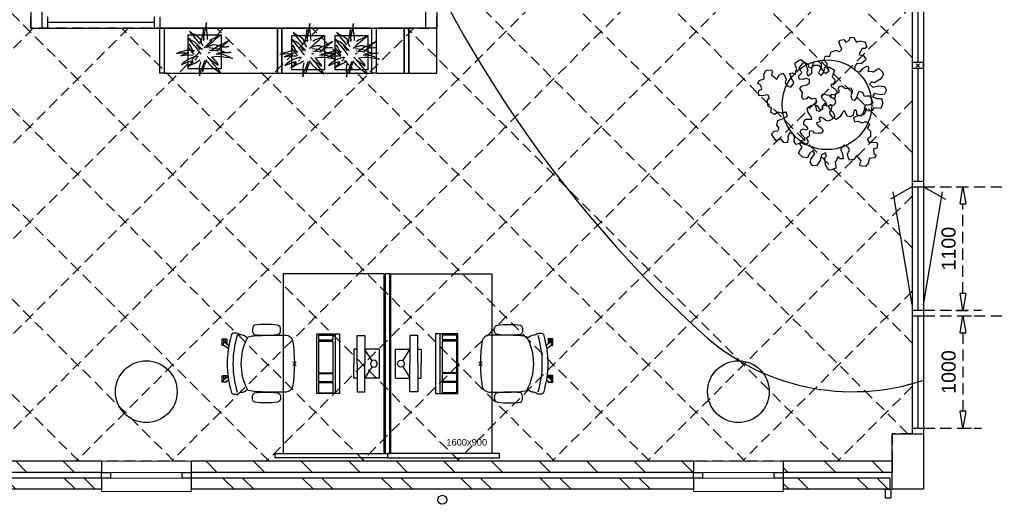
# Model space of a CAD drawing. Header units: millimetres. Extents: x -88840 to 85996, y -16279 to 104709.
# Tile 15 of 184: x -23498 to -14719, y 781 to 5101. Entities that reach past the tile are written whole.
import ezdxf

# ---------------------------------------------------------------- set-up
doc = ezdxf.new("R2010")
doc.units = ezdxf.units.MM
doc.header["$LTSCALE"] = 400
doc.header["$PDMODE"] = 3
doc.header["$PDSIZE"] = 15
doc.linetypes.add('HIDDEN', pattern=[0.375, 0.25, -0.125])
for name, color, linetype in [('-gd', 2, 'Continuous'), ('-ve', 2, 'HIDDEN'), ('inlay', 6, 'Continuous'), ('inr', 4, 'Continuous'), ('plafond', 255, 'HIDDEN'), ('plant', 114, 'Continuous'), ('plat', 5, 'Continuous'), ('sona-s008_ip0', 7, 'Continuous'), ('symbol', 1, 'Continuous'), ('timmerwerk-ge', 150, 'Continuous')]:
    doc.layers.add(name, color=color, linetype=linetype)
for name, color, linetype, lineweight in [('Buitenkozijnen', 140, 'Continuous', 15), ('mat-baksteen', 5, 'Continuous', 25), ('mat-beton (ihwg)', 5, 'Continuous', 25), ('mat-kalkzandsteen', 5, 'Continuous', 25), ('None', 7, 'Continuous', 9)]:
    doc.layers.add(name, color=color, linetype=linetype, lineweight=lineweight)
doc.styles.add('Arial', font='arial.ttf', dxfattribs={"height": 176.388889})
doc.styles.get("Standard").update_dxf_attribs({"font": 'arial.ttf'})
doc.dimstyles.new('CAL-N1-050-25', dxfattribs={"dimscale": 50, "dimtxt": 2.5, "dimasz": 3, "dimexe": 1.5, "dimexo": 0, "dimgap": 0.3, "dimtad": 0, "dimdec": 4, "dimrnd": 1, "dimdsep": 46, "dimtxsty": 'Standard', "dimblk": 'CLOSED', "dimcen": 0, "dimdle": 1.25, "dimclrt": 249, "dimadec": 0, "dimazin": 0, "dimtfac": 0.9, "dimtdec": 4, "dimtix": 1, "dimtmove": 0, "dimatfit": 3, "dimldrblk": 'CLOSED', "dimfxl": 1, "dimtvp": 1, "dimtolj": 1, "dimtzin": 0, "dimarcsym": 0})

# ---------------------------------------------------------------- blocks, each defined once
blk = doc.blocks.new('plafond03')
at = {"layer": 'plafond'}
for p, q in [((25327, -9952.2), (21065.1, -5690.3)), ((26175.6, -9952.2), (21913.6, -5690.3)), ((27024.1, -9952.2), (22762.1, -5690.3)), ((27872.6, -9952.2), (23610.7, -5690.3)), ((28717.3, -5690.3), (24455.3, -9952.2)), ((29565.8, -5690.3), (25303.8, -9952.2)), ((30414.3, -5690.3), (26152.4, -9952.2)), ((31262.8, -5690.3), (27000.9, -9952.2)), ((31870.3, -9707.3), (27853.3, -5690.3)), ((31910, -8898.5), (28701.8, -5690.3)), ((31910, -8049.9), (29550.4, -5690.3)), ((31910, -7201.4), (30398.9, -5690.3)), ((31910, -6352.9), (31247.4, -5690.3)), ((31910, -5891.7), (27849.4, -9952.2)), ((24072.6, -6092.3), (21912.7, -8252.2)), ((24921.1, -6092.3), (22861.2, -8152.2)), ((25769.7, -6092.3), (23158, -8703.9)), ((26618.2, -6092.3), (23158, -9552.4)), ((27466.7, -6092.3), (23606.8, -9952.2)), ((28721.1, -9952.2), (24861.2, -6092.3)), ((29569.7, -9952.2), (25709.7, -6092.3)), ((30418.2, -9952.2), (26558.2, -6092.3)), ((31266.7, -9952.2), (27406.8, -6092.3)), ((31910, -6740.2), (28697.9, -9952.2)), ((31910, -7588.7), (29546.5, -9952.2)), ((31910, -8437.2), (30395, -9952.2)), ((24478.5, -9952.2), (23158, -8631.8)), ((31910, -9285.8), (31243.5, -9952.2))]:
    blk.add_line(p, q, dxfattribs=at)
blk.add_lwpolyline([(7270, -9952.2), (5440, -9952.2), (5440, -7522.3), (5215, -7522.3), (5215, -2292.3), (31910, -2292.3), (31910, -9707.3), (31730, -9707.3), (31730, -9952.2), (5440, -9952.2)], dxfattribs=at)
for points in [[(24050, -6092.3), (27670, -6092.3), (27670, -2292.3), (24050, -2292.3)], [(24050, -2292.3), (27670, -2292.3), (27670, -6092.3), (24050, -6092.3)]]:
    blk.add_lwpolyline(points, close=True, dxfattribs=at)
blk = doc.blocks.new('Kolom O 550')
at = {"layer": 'mat-beton (ihwg)', "lineweight": 25}
blk.add_circle((0, 0), 275, dxfattribs=at)
blk = doc.blocks.new('Gevelpui best 800')
at = {"layer": 'Buitenkozijnen', "color": 43, "linetype": 'Continuous', "lineweight": 9}
blk.add_lwpolyline([(-400, 270), (400, 270), (400, 0), (-400, 0)], close=True, dxfattribs=at)
at = {"layer": 'Buitenkozijnen', "color": 140, "linetype": 'Continuous', "lineweight": 15}
blk.add_lwpolyline([(-400, 150), (400, 150), (400, 100), (-400, 100)], close=True, dxfattribs=at)
at = {"layer": 'Buitenkozijnen', "color": 92, "linetype": 'Continuous', "lineweight": 25}
for points in [[(-400, 150), (-320, 150), (-320, 100), (-400, 100)], [(320, 150), (400, 150), (400, 100), (320, 100)]]:
    blk.add_lwpolyline(points, close=True, dxfattribs=at)
blk = doc.blocks.new('*X57')
at = {"layer": 'None', "lineweight": 9}
for p, q in [((-11028.9, 19518.1), (-10928.9, 19618.1)), ((-11028.9, 19093.8), (-10928.9, 19193.8)), ((-11028.9, 18669.6), (-10928.9, 18769.6)), ((-11028.9, 18245.3), (-10928.9, 18345.3)), ((-11028.9, 17821.1), (-10928.9, 17921.1)), ((-11028.9, 17396.8), (-10928.9, 17496.8)), ((-11028.9, 16972.5), (-10928.9, 17072.5)), ((-11028.9, 16548.3), (-10928.9, 16648.3)), ((-11028.9, 16124), (-10928.9, 16224)), ((-11028.9, 15699.7), (-10928.9, 15799.7))]:
    blk.add_line(p, q, dxfattribs=at)
blk = doc.blocks.new('*X58')
at = {"layer": 'None', "lineweight": 9}
for p, q in [((-11178.9, 19933.8), (-11172.7, 19940)), ((-11178.9, 19757.4), (-11078.9, 19857.4)), ((-11178.9, 19226.7), (-11078.9, 19326.7)), ((-11178.9, 19050.3), (-11078.9, 19150.3)), ((-11178.9, 18519.6), (-11078.9, 18619.6)), ((-11178.9, 18343.2), (-11078.9, 18443.2)), ((-11178.9, 17812.5), (-11078.9, 17912.5)), ((-11178.9, 17636.1), (-11078.9, 17736.1)), ((-11178.9, 17105.4), (-11078.9, 17205.4)), ((-11178.9, 16929), (-11078.9, 17029)), ((-11178.9, 16398.3), (-11078.9, 16498.3)), ((-11178.9, 16221.9), (-11078.9, 16321.9)), ((-11178.9, 15691.2), (-11078.9, 15791.2)), ((-11178.9, 15514.8), (-11078.9, 15614.8))]:
    blk.add_line(p, q, dxfattribs=at)
blk = doc.blocks.new('*X59')
at = {"layer": 'None', "lineweight": 9}
for p, q in [((-11028.9, 14426.9), (-10928.9, 14526.9)), ((-11028.9, 14002.7), (-10928.9, 14102.7)), ((-11028.9, 13578.4), (-10928.9, 13678.4)), ((-11028.9, 13154.2), (-10928.9, 13254.2)), ((-11028.9, 12729.9), (-10928.9, 12829.9)), ((-11028.9, 12305.6), (-10928.9, 12405.6)), ((-11028.9, 11881.4), (-10928.9, 11981.4)), ((-11028.9, 11457.1), (-10928.9, 11557.1)), ((-11028.9, 11032.8), (-10928.9, 11132.8)), ((-11028.9, 10608.6), (-10928.9, 10708.6)), ((-11028.9, 10184.3), (-10928.9, 10284.3))]:
    blk.add_line(p, q, dxfattribs=at)
blk = doc.blocks.new('*X60')
at = {"layer": 'None', "lineweight": 9}
for p, q in [((-11178.9, 14276.9), (-11078.9, 14376.9)), ((-11178.9, 14100.6), (-11078.9, 14200.6)), ((-11178.9, 13569.8), (-11078.9, 13669.8)), ((-11178.9, 13393.4), (-11078.9, 13493.4)), ((-11178.9, 12862.7), (-11078.9, 12962.7)), ((-11178.9, 12686.3), (-11078.9, 12786.3)), ((-11178.9, 12155.6), (-11078.9, 12255.6)), ((-11178.9, 11979.2), (-11078.9, 12079.2)), ((-11178.9, 11448.5), (-11078.9, 11548.5)), ((-11178.9, 11272.1), (-11078.9, 11372.1)), ((-11178.9, 10741.4), (-11078.9, 10841.4)), ((-11178.9, 10565), (-11078.9, 10665))]:
    blk.add_line(p, q, dxfattribs=at)
blk = doc.blocks.new('*X61')
at = {"layer": 'None', "lineweight": 9}
for p, q in [((-11028.9, 9335.8), (-10984.7, 9380)), ((-11028.9, 8911.5), (-10928.9, 9011.5)), ((-11028.9, 8487.2), (-10928.9, 8587.2))]:
    blk.add_line(p, q, dxfattribs=at)
blk = doc.blocks.new('*X62')
at = {"layer": 'None', "lineweight": 9}
for p, q in [((-11178.9, 9327.2), (-11126.1, 9380)), ((-11178.9, 9150.8), (-11078.9, 9250.8)), ((-11178.9, 8620.1), (-11078.9, 8720.1)), ((-11178.9, 8443.7), (-11078.9, 8543.7))]:
    blk.add_line(p, q, dxfattribs=at)
blk = doc.blocks.new('HWA')
at = {"layer": 'None', "color": 92, "linetype": 'Continuous', "lineweight": 25}
blk.add_circle((0, -74), 40, dxfattribs=at)
blk = doc.blocks.new('SYMB-BM02_B2')
at = {"layer": 'plant'}
blk.add_lwpolyline([(98, 356), (66, 371), (46, 367), (23, 344), (26, 317), (5, 314), (-27, 337), (-68, 353), (-84, 340), (-93, 315), (-77, 290), (-84, 262), (-106, 274), (-134, 301), (-166, 298), (-190, 273), (-184, 246), (-181, 209), (-209, 214), (-256, 237), (-302, 241), (-315, 221), (-325, 198), (-329, 157), (-315, 134), (-286, 119), (-263, 95), (-270, 73), (-298, 80), (-306, 68), (-307, 29), (-341, 38), (-375, 66), (-406, 70), (-427, 48), (-413, 13), (-402, -28), (-381, -27), (-361, -62), (-377, -76), (-407, -84), (-423, -126), (-448, -119), (-475, -126), (-482, -158), (-448, -194), (-447, -249), (-411, -258), (-363, -237), (-327, -242), (-307, -272), (-338, -303), (-366, -308), (-398, -333), (-381, -365), (-338, -377), (-336, -406), (-332, -436), (-252, -458), (-234, -418), (-243, -383), (-220, -358), (-184, -372), (-140, -344), (-141, -283), (-132, -230), (-84, -233), (-86, -271), (-59, -312), (-68, -354), (-36, -386), (7, -361), (39, -388), (98, -377), (116, -344), (153, -351), (160, -393), (171, -436), (193, -440), (228, -426), (230, -390), (275, -385), (300, -408), (328, -386), (326, -329), (369, -315), (403, -276), (387, -222), (366, -221), (339, -240), (312, -226), (275, -205), (309, -165), (312, -121), (278, -112), (241, -110), (205, -137), (171, -126), (146, -92), (166, -59), (184, -44), (228, -57), (285, -55), (282, -25), (255, -2), (285, 14), (305, 34), (353, 32), (371, 38), (382, 84), (382, 111), (350, 130), (317, 139), (248, 136), (232, 114), (194, 121), (209, 166), (266, 187), (314, 230), (310, 274), (271, 296), (232, 280), (187, 233), (150, 251), (176, 290), (219, 319), (203, 365), (155, 404), (121, 376), (98, 356)], dxfattribs=at)
blk = doc.blocks.new('boom nieuw 01')
at = {"layer": 'plant', "extrusion": (0, -4.44089e-16, -1)}
for p, q in [((-225, 789), (-238, 749)), ((-225, 789), (-238, 749)), ((-225, 745), (-225, 789)), ((-225, 745), (-225, 789)), ((-574, 694), (-627, 737)), ((-627, 737), (-616, 698)), ((-574, 694), (-627, 737)), ((-627, 737), (-616, 698)), ((-616, 698), (-564, 639)), ((-616, 698), (-564, 639)), ((-531, 541), (-584, 584)), ((-584, 584), (-573, 545)), ((-531, 541), (-584, 584)), ((-584, 584), (-573, 545)), ((-519, 654), (-574, 694)), ((-519, 654), (-574, 694)), ((-564, 639), (-510, 574)), ((-564, 639), (-510, 574)), ((-467, 618), (-519, 654)), ((-467, 618), (-519, 654)), ((-510, 574), (-463, 510)), ((-510, 574), (-463, 510)), ((-412, 565), (-467, 618)), ((-412, 565), (-467, 618)), ((-316, 598), (-344, 540)), ((-298, 670), (-316, 598)), ((-284, 619), (-308, 551)), ((-284, 619), (-308, 551)), ((-285, 709), (-298, 670)), ((-285, 665), (-285, 709)), ((-279, 616), (-285, 665)), ((-257, 677), (-284, 619)), ((-257, 677), (-284, 619)), ((-238, 749), (-257, 677)), ((-238, 749), (-257, 677)), ((-243, 519), (-227, 576)), ((-243, 519), (-227, 576)), ((-227, 576), (-219, 630)), ((-227, 576), (-219, 630)), ((-219, 696), (-225, 745)), ((-219, 696), (-225, 745)), ((-219, 630), (-219, 696)), ((-219, 630), (-219, 696)), ((-55, 579), (-119, 548)), ((-55, 579), (-119, 548)), ((9, 617), (-55, 579)), ((9, 617), (-55, 579)), ((-55, 560), (-36, 579)), ((-55, 560), (-36, 579)), ((-36, 579), (9, 617)), ((-36, 579), (9, 617)), ((-831, 440), (-863, 451)), ((-863, 451), (-808, 440)), ((-831, 440), (-863, 451)), ((-863, 451), (-808, 440)), ((-793, 417), (-831, 440)), ((-793, 417), (-831, 440)), ((-808, 440), (-733, 432)), ((-808, 440), (-733, 432)), ((-751, 400), (-793, 417)), ((-751, 400), (-793, 417)), ((-690, 378), (-751, 400)), ((-690, 378), (-751, 400)), ((-733, 432), (-646, 419)), ((-733, 432), (-646, 419)), ((-646, 419), (-567, 415)), ((-646, 419), (-567, 415)), ((-573, 545), (-520, 486)), ((-573, 545), (-520, 486)), ((-567, 415), (-510, 423)), ((-567, 415), (-510, 423)), ((-476, 501), (-531, 541)), ((-476, 501), (-531, 541)), ((-520, 486), (-467, 421)), ((-520, 486), (-467, 421)), ((-510, 423), (-451, 434)), ((-510, 423), (-451, 434)), ((-424, 465), (-476, 501)), ((-424, 465), (-476, 501)), ((-463, 510), (-423, 466)), ((-463, 510), (-423, 466)), ((-369, 412), (-424, 465)), ((-369, 412), (-424, 465)), ((-423, 466), (-397, 444)), ((-423, 466), (-397, 444)), ((-369, 511), (-412, 565)), ((-369, 511), (-412, 565)), ((-344, 540), (-368, 472)), ((-308, 551), (-333, 488)), ((-308, 551), (-333, 488)), ((-187, 511), (-234, 479)), ((-187, 511), (-234, 479)), ((-195, 409), (-161, 444)), ((-119, 548), (-187, 511)), ((-170, 410), (-128, 424)), ((-170, 410), (-128, 424)), ((-167, 460), (-136, 488)), ((-167, 460), (-136, 488)), ((-128, 424), (-78, 443)), ((-128, 424), (-78, 443)), ((-101, 524), (-55, 560)), ((-101, 524), (-55, 560)), ((-15, 385), (-100, 387)), ((-15, 385), (-100, 387)), ((-95, 500), (-50, 537)), ((-78, 443), (-25, 464)), ((-78, 443), (-25, 464)), ((-4, 517), (-70, 496)), ((-4, 517), (-70, 496)), ((-25, 464), (20, 490)), ((-25, 464), (20, 490)), ((71, 388), (-15, 385)), ((71, 388), (-15, 385)), ((73, 551), (-4, 517)), ((73, 551), (-4, 517)), ((20, 490), (61, 517)), ((20, 490), (61, 517)), ((51, 371), (104, 389)), ((51, 371), (104, 389)), ((61, 517), (92, 539)), ((61, 517), (92, 539)), ((140, 402), (71, 388)), ((140, 402), (71, 388)), ((126, 569), (73, 551)), ((126, 569), (73, 551)), ((92, 539), (126, 569)), ((92, 539), (126, 569)), ((104, 389), (140, 402)), ((104, 389), (140, 402)), ((-838, 331), (-790, 339)), ((-838, 331), (-790, 339)), ((-787, 335), (-838, 331)), ((-787, 335), (-838, 331)), ((-794, 221), (-746, 230)), ((-794, 221), (-746, 230)), ((-743, 226), (-794, 221)), ((-743, 226), (-794, 221)), ((-790, 339), (-724, 343)), ((-790, 339), (-724, 343)), ((-737, 335), (-787, 335)), ((-737, 335), (-787, 335)), ((-746, 230), (-680, 234)), ((-746, 230), (-680, 234)), ((-694, 225), (-743, 226)), ((-694, 225), (-743, 226)), ((-691, 320), (-737, 335)), ((-724, 343), (-665, 349)), ((-724, 343), (-665, 349)), ((-686, 193), (-722, 163)), ((-686, 193), (-722, 163)), ((-647, 211), (-694, 225)), ((-647, 211), (-694, 225)), ((-636, 315), (-691, 320)), ((-636, 315), (-691, 320)), ((-601, 365), (-690, 378)), ((-601, 365), (-690, 378)), ((-688, 167), (-620, 196)), ((-688, 167), (-620, 196)), ((-648, 228), (-686, 193)), ((-648, 228), (-686, 193)), ((-642, 298), (-680, 321)), ((-642, 298), (-680, 321)), ((-680, 234), (-621, 240)), ((-680, 234), (-621, 240)), ((-665, 349), (-613, 352)), ((-665, 349), (-613, 352)), ((-604, 263), (-648, 228)), ((-604, 263), (-648, 228)), ((-592, 206), (-647, 211)), ((-592, 206), (-647, 211)), ((-601, 281), (-642, 298)), ((-601, 281), (-642, 298)), ((-620, 196), (-568, 225)), ((-620, 196), (-568, 225)), ((-613, 352), (-578, 349)), ((-613, 352), (-578, 349)), ((-553, 314), (-604, 263)), ((-553, 314), (-604, 263)), ((-547, 362), (-601, 365)), ((-547, 362), (-601, 365)), ((-540, 259), (-601, 281)), ((-540, 259), (-601, 281)), ((-549, 186), (-592, 206)), ((-549, 186), (-592, 206)), ((-583, 313), (-496, 300)), ((-583, 313), (-496, 300)), ((-568, 225), (-511, 263)), ((-568, 225), (-511, 263)), ((-451, 246), (-540, 259)), ((-451, 246), (-540, 259)), ((-511, 263), (-472, 292)), ((-511, 263), (-472, 292)), ((-496, 300), (-417, 296)), ((-496, 300), (-417, 296)), ((-392, 219), (-496, 183)), ((-392, 219), (-496, 183)), ((-472, 292), (-455, 309)), ((-472, 292), (-455, 309)), ((-403, 195), (-454, 144)), ((-403, 195), (-454, 144)), ((-397, 243), (-451, 246)), ((-397, 243), (-451, 246)), ((-398, 347), (-436, 328)), ((-398, 347), (-436, 328)), ((-369, 232), (-403, 195)), ((-369, 232), (-403, 195)), ((-354, 238), (-392, 219)), ((-354, 238), (-392, 219)), ((-297, 215), (-269, 162)), ((-297, 215), (-269, 162)), ((-281, 288), (-232, 238)), ((-281, 288), (-232, 238)), ((-231, 344), (-254, 371)), ((-231, 344), (-254, 371)), ((-194, 216), (-242, 260)), ((-194, 216), (-242, 260)), ((-233, 285), (-204, 233)), ((-233, 285), (-204, 233)), ((-232, 238), (-199, 194)), ((-232, 238), (-199, 194)), ((-192, 292), (-231, 344)), ((-192, 292), (-231, 344)), ((-204, 233), (-174, 186)), ((-204, 233), (-174, 186)), ((-199, 194), (-138, 143)), ((-199, 194), (-138, 143)), ((-174, 186), (-194, 216)), ((-174, 186), (-194, 216)), ((-151, 244), (-192, 292)), ((-151, 244), (-192, 292)), ((-33, 98), (-151, 244)), ((-33, 98), (-151, 244)), ((-127, 307), (-59, 290)), ((-127, 307), (-59, 290)), ((-105, 362), (-122, 364)), ((-105, 362), (-122, 364)), ((-113, 330), (-85, 277)), ((-113, 330), (-85, 277)), ((-83, 336), (-105, 362)), ((-83, 336), (-105, 362)), ((-85, 277), (-56, 224)), ((-85, 277), (-56, 224)), ((-43, 284), (-83, 336)), ((-43, 284), (-83, 336)), ((-59, 290), (16, 294)), ((-59, 290), (16, 294)), ((-56, 224), (-25, 178)), ((-56, 224), (-25, 178)), ((-25, 178), (-46, 207)), ((-25, 178), (-46, 207)), ((-3, 235), (-43, 284)), ((-3, 235), (-43, 284)), ((69, 341), (-16, 343)), ((69, 341), (-16, 343)), ((-5, 354), (51, 371)), ((-5, 354), (51, 371)), ((16, 294), (79, 310)), ((16, 294), (79, 310)), ((154, 344), (69, 341)), ((154, 344), (69, 341)), ((79, 310), (135, 327)), ((79, 310), (135, 327)), ((135, 327), (188, 345)), ((135, 327), (188, 345)), ((224, 359), (154, 344)), ((224, 359), (154, 344)), ((188, 345), (224, 359)), ((188, 345), (224, 359)), ((-748, 141), (-796, 107)), ((-748, 141), (-796, 107)), ((-796, 107), (-737, 139)), ((-796, 107), (-737, 139)), ((-722, 163), (-748, 141)), ((-722, 163), (-748, 141)), ((-737, 139), (-688, 167)), ((-737, 139), (-688, 167)), ((-597, 22), (-646, -12)), ((-597, 22), (-646, -12)), ((-646, -12), (-586, 20)), ((-646, -12), (-586, 20)), ((-572, 44), (-597, 22)), ((-572, 44), (-597, 22)), ((-586, 20), (-537, 48)), ((-586, 20), (-537, 48)), ((-535, 74), (-572, 44)), ((-535, 74), (-572, 44)), ((-496, 183), (-549, 186)), ((-496, 183), (-549, 186)), ((-537, 48), (-469, 77)), ((-537, 48), (-469, 77)), ((-497, 109), (-535, 74)), ((-497, 109), (-535, 74)), ((-454, 144), (-497, 109)), ((-454, 144), (-497, 109)), ((-469, 77), (-417, 106)), ((-469, 77), (-417, 106)), ((-380, 87), (-378, 37)), ((-380, 87), (-378, 37)), ((-378, 37), (-372, -25)), ((-378, 37), (-372, -25)), ((-317, 95), (-308, 24)), ((-317, 95), (-308, 24)), ((-317, -32), (-303, 34)), ((-317, -32), (-303, 34)), ((-308, 24), (-304, -32)), ((-308, 24), (-304, -32)), ((-303, 34), (-304, 107)), ((-303, 34), (-304, 107)), ((-293, -58), (-278, 12)), ((-293, -58), (-278, 12)), ((-278, 12), (-263, 89)), ((-278, 12), (-263, 89)), ((-269, 162), (-239, 109)), ((-269, 162), (-239, 109)), ((-267, 114), (-235, 70)), ((-267, 114), (-235, 70)), ((-263, 89), (-248, 155)), ((-263, 89), (-248, 155)), ((-235, 70), (-173, 19)), ((-235, 70), (-173, 19)), ((-186, 120), (-227, 169)), ((-186, 120), (-227, 169)), ((-69, -25), (-186, 120)), ((-69, -25), (-186, 120)), ((-173, 19), (-128, -8)), ((-173, 19), (-128, -8)), ((-138, 143), (-93, 116)), ((-138, 143), (-93, 116)), ((-93, 116), (-36, 86)), ((-93, 116), (-36, 86)), ((-36, 86), (2, 56)), ((-36, 86), (2, 56)), ((2, 56), (-33, 98)), ((2, 56), (-33, 98)), ((-372, -25), (-363, -96)), ((-372, -25), (-363, -96)), ((-363, -96), (-359, -152)), ((-363, -96), (-359, -152)), ((-359, -152), (-354, -201)), ((-359, -152), (-354, -201)), ((-358, -244), (-348, -178)), ((-358, -244), (-348, -178)), ((-348, -178), (-333, -108)), ((-348, -178), (-333, -108)), ((-333, -108), (-317, -32)), ((-333, -108), (-317, -32)), ((-304, -32), (-299, -81)), ((-304, -32), (-299, -81)), ((-303, -124), (-293, -58)), ((-303, -124), (-293, -58)), ((-299, -81), (-303, -124)), ((-299, -81), (-303, -124)), ((-128, -8), (-72, -38)), ((-128, -8), (-72, -38)), ((-72, -38), (-33, -68)), ((-72, -38), (-33, -68)), ((-33, -68), (-69, -25)), ((-33, -68), (-69, -25)), ((-354, -201), (-358, -244)), ((-354, -201), (-358, -244))]:
    blk.add_line(p, q, dxfattribs=at)
at = {"layer": 'timmerwerk-ge', "linetype": 'Continuous', "extrusion": (0, -4.44089e-16, -1)}
for p, q in [((0, 647), (-647, 647)), ((-647, 647), (-647, 0)), ((0, 0), (0, 647)), ((-647, 0), (0, 0))]:
    blk.add_line(p, q, dxfattribs=at)
blk = doc.blocks.new('SONA-S008_B2')
at = {"layer": '-gd'}
blk.add_open_spline([(-253, -509.5), (-87.8, -560.2), (87.8, -560.2), (253, -509.5)], degree=3, dxfattribs=at)
for points in [[(-206.6, -15.8), (-79.4, 5.3), (79.6, 5.3), (206.6, -15.8)], [(-253, -272.1), (-257.1, -206.8), (-252.1, -139.2), (-253, -73.9)], [(-253, -73.9), (-253.4, -51.6), (-233.1, -20.2), (-206.6, -15.8)], [(206.6, -15.8), (233.1, -20.2), (253.4, -51.6), (253, -73.9)], [(253, -73.9), (252.1, -139.2), (257.1, -206.8), (253, -272.1)], [(-342.5, -153.6), (-353.5, -221.1), (-351.5, -287.6), (-342.5, -355.4)], [(-325.3, -126.1), (-337, -131.7), (-340.4, -140.8), (-342.5, -153.6)], [(-277.9, -126.1), (-287.8, -121.3), (-315.3, -121.3), (-325.3, -126.1)], [(-260.7, -153.6), (-262.7, -140.8), (-266.2, -131.7), (-277.9, -126.1)], [(-260.7, -355.4), (-251.6, -287.6), (-249.7, -221.1), (-260.7, -153.6)], [(260.6, -355.4), (251.6, -287.6), (249.7, -221.1), (260.6, -153.6)], [(260.6, -153.6), (262.7, -140.8), (266.2, -131.7), (277.9, -126.1)], [(277.9, -126.1), (287.8, -121.3), (315.3, -121.3), (325.3, -126.1)], [(325.3, -126.1), (337, -131.7), (340.4, -140.8), (342.5, -153.6)], [(342.5, -153.6), (353.4, -221.1), (351.5, -287.6), (342.5, -355.4)], [(-250.7, -332.5), (-253.1, -331.7), (-255.4, -330.9), (-257.6, -330.2)], [(-255.2, -303.9), (-254.1, -304.3), (-252.9, -304.7), (-251.7, -305.1)], [(-238.9, -411.5), (-253, -365.7), (-250.2, -318.7), (-253, -272.1)], [(253, -272.1), (250.2, -318.7), (253, -365.7), (238.9, -411.5)], [(256.9, -323.2), (255, -323.8), (253.1, -324.4), (251, -325.1)], [(251.9, -297.7), (252.9, -297.4), (253.8, -297.1), (254.7, -296.8)], [(-342.5, -355.4), (-341.5, -363), (-333.6, -369.9), (-326.1, -371.8)], [(-326.1, -371.8), (-310.3, -375.7), (-292.8, -375.7), (-277, -371.8)], [(-277, -371.8), (-269.5, -369.9), (-261.7, -363), (-260.7, -355.4)], [(-227.3, -418.1), (-247.1, -436.6), (-255.7, -455.2), (-255.5, -473.7)], [(238.9, -411.5), (95.4, -494.5), (-95.5, -494.5), (-238.9, -411.5)], [(255.5, -473.7), (255.7, -455.2), (247.1, -436.6), (227.3, -418.1)], [(277, -371.8), (269.5, -369.9), (261.7, -363), (260.6, -355.4)], [(326.1, -371.8), (310.3, -375.7), (292.8, -375.7), (277, -371.8)], [(342.5, -355.4), (341.5, -363), (333.6, -369.9), (326.1, -371.8)], [(-272.1, -515.2), (-274.4, -533.8), (-273.7, -555.7), (-258.6, -560.1)], [(-255.5, -473.7), (-255.4, -489), (-270.3, -500.1), (-272.1, -515.2)], [(272.1, -515.2), (270.3, -500.1), (255.4, -489), (255.5, -473.7)], [(258.6, -560.1), (273.7, -555.6), (274.4, -533.8), (272.1, -515.2)], [(-258.6, -560.1), (-77.4, -613.6), (78.8, -613.6), (258.6, -560.1)], [(-222.4, -606.9), (-222.4, -604.9), (-220.7, -603.3), (-218.7, -603.3)], [(-222.4, -615.1), (-222.4, -615.1), (-222.4, -606.9), (-222.4, -606.9)], [(-218.7, -603.3), (-218.7, -603.3), (-192, -603.3), (-176.8, -603.3)], [(-185.5, -615.4), (-185.5, -615.4), (-176.5, -602.9), (-162.6, -583.8)], [(-134.5, -588.9), (-152.4, -613.6), (-164.7, -630.5), (-164.7, -630.5)], [(106.4, -606.6), (106.4, -604.6), (108, -603), (110, -603)], [(106.4, -614.8), (106.4, -614.8), (106.4, -606.6), (106.4, -606.6)], [(110, -603), (110, -603), (115.6, -603), (123.1, -603)], [(143.1, -630.4), (143.1, -630.4), (131.8, -614.9), (115.2, -592)], [(143.7, -587.5), (156, -604.4), (163.9, -615.2), (163.9, -615.2)], [(154.9, -602.9), (159.4, -602.9), (162.3, -602.9), (162.3, -602.9)], [(162.3, -602.9), (164.4, -602.9), (166, -604.6), (166, -606.6)], [(166, -606.6), (166, -606.6), (166, -614.8), (166, -614.8)], [(-222.5, -641.1), (-222.5, -641.1), (-222.4, -632.9), (-222.4, -632.9)], [(-218.8, -644.8), (-220.8, -644.8), (-222.5, -643.1), (-222.5, -641.1)], [(-218.8, -615.1), (-218.8, -615.1), (-222.4, -615.1), (-222.4, -615.1)], [(-222.4, -629.9), (-222.4, -629.9), (-222.4, -618.1), (-222.4, -618.1)], [(-222.4, -618.1), (-222.4, -618.1), (-198.5, -618.1), (-198.5, -618.1)], [(-198.6, -630), (-198.6, -630), (-222.4, -629.9), (-222.4, -629.9)], [(-222.4, -632.9), (-222.4, -632.9), (-218.8, -632.9), (-218.8, -632.9)], [(-198.5, -615.1), (-198.5, -615.1), (-218.8, -615.1), (-218.8, -615.1)], [(-218.8, -632.9), (-218.8, -632.9), (-198.6, -633), (-198.6, -633)], [(-166.5, -644.9), (-166.5, -644.9), (-218.8, -644.8), (-218.8, -644.8)], [(-198.6, -633), (-198.6, -633), (-198.6, -630), (-198.6, -630)], [(-198.6, -630), (-198.6, -630), (-186.7, -630), (-186.7, -630)], [(-198.6, -633), (-198.6, -633), (-186.7, -633), (-186.7, -633)], [(-198.5, -618.1), (-198.5, -618.1), (-198.5, -615.1), (-198.5, -615.1)], [(-198.5, -615.1), (-198.5, -615.1), (-186.7, -615.2), (-186.7, -615.2)], [(-198.5, -618.1), (-198.5, -618.1), (-189.1, -618.2), (-187.1, -618.2)], [(-182.7, -633.4), (-188.4, -629.2), (-189.7, -621.1), (-185.5, -615.4)], [(-185.4, -615.2), (-186.2, -615.2), (-186.7, -615.2), (-186.7, -615.2)], [(-186.7, -615.2), (-186.7, -615.2), (-186.7, -616.4), (-186.7, -617.3)], [(-185.9, -630), (-186.4, -630), (-186.7, -630), (-186.7, -630)], [(-186.7, -630), (-186.7, -630), (-186.7, -633), (-186.7, -633)], [(-186.7, -633), (-186.7, -633), (-185.3, -633), (-183.1, -633)], [(-164.7, -630.5), (-168.8, -636.2), (-176.9, -637.5), (-182.7, -633.4)], [(-182.7, -633.4), (-182.7, -633.4), (-182.7, -633.4), (-182.7, -633.4)], [(-167.1, -633), (-166.7, -633), (-166.5, -633), (-166.5, -633)], [(-166.5, -633), (-166.5, -633), (-162.9, -633.1), (-162.9, -633.1)], [(-162.9, -641.3), (-162.9, -643.3), (-164.5, -644.9), (-166.5, -644.9)], [(-162.8, -630.1), (-162.8, -630.1), (-163.4, -630.1), (-164.4, -630)], [(-162.9, -633.1), (-162.9, -633.1), (-162.9, -641.3), (-162.9, -641.3)], [(-162.8, -628), (-162.8, -629.2), (-162.8, -630.1), (-162.8, -630.1)], [(110.1, -614.8), (110.1, -614.8), (106.4, -614.8), (106.4, -614.8)], [(106.4, -629.7), (106.4, -629.7), (106.4, -617.8), (106.4, -617.8)], [(106.4, -617.8), (106.4, -617.8), (130.3, -617.8), (130.3, -617.8)], [(130.3, -629.6), (130.3, -629.6), (106.4, -629.7), (106.4, -629.7)], [(106.4, -640.9), (106.4, -640.9), (106.4, -632.7), (106.4, -632.7)], [(106.4, -632.7), (106.4, -632.7), (110.1, -632.7), (110.1, -632.7)], [(110.1, -644.5), (108.1, -644.5), (106.5, -642.9), (106.4, -640.9)], [(130.3, -614.8), (130.3, -614.8), (110.1, -614.8), (110.1, -614.8)], [(110.1, -632.7), (110.1, -632.7), (130.3, -632.6), (130.3, -632.6)], [(162.4, -644.4), (162.4, -644.4), (110.1, -644.5), (110.1, -644.5)], [(130.3, -617.8), (130.3, -617.8), (130.3, -614.8), (130.3, -614.8)], [(130.3, -614.8), (130.3, -614.8), (130.9, -614.8), (131.7, -614.8)], [(130.3, -617.8), (130.3, -617.8), (131.9, -617.8), (133.9, -617.8)], [(130.3, -632.6), (130.3, -632.6), (130.3, -629.6), (130.3, -629.6)], [(130.3, -629.6), (130.3, -629.6), (142.1, -629.6), (142.1, -629.6)], [(130.3, -632.6), (130.3, -632.6), (142.2, -632.6), (142.2, -632.6)], [(142.5, -629.6), (142.3, -629.6), (142.1, -629.6), (142.1, -629.6)], [(142.1, -629.6), (142.1, -629.6), (142.2, -632.6), (142.2, -632.6)], [(142.2, -632.6), (142.2, -632.6), (143.3, -632.6), (145.1, -632.6)], [(161.1, -633.2), (155.3, -637.4), (147.2, -636.1), (143.1, -630.4)], [(163.9, -615.2), (168.1, -621), (166.8, -629.1), (161.1, -633.2)], [(161.1, -633.2), (161.1, -633.2), (161.1, -633.2), (161.1, -633.2)], [(161.8, -632.6), (162.2, -632.6), (162.4, -632.6), (162.4, -632.6)], [(162.4, -632.6), (162.4, -632.6), (166, -632.6), (166, -632.6)], [(166, -640.8), (166, -642.8), (164.4, -644.4), (162.4, -644.4)], [(166, -614.8), (166, -614.8), (164.6, -614.8), (163.5, -614.8)], [(166, -629.6), (166, -629.6), (165.4, -629.6), (164.4, -629.6)], [(165.3, -617.8), (165.8, -617.8), (166, -617.8), (166, -617.8)], [(166, -617.8), (166, -617.8), (166, -618.6), (166, -619.9)], [(166, -625.7), (166, -627.8), (166, -629.6), (166, -629.6)], [(166, -632.6), (166, -632.6), (166, -640.8), (166, -640.8)]]:
    blk.add_open_spline(points, degree=3)
at = {"layer": 'sona-s008_ip0'}
blk.add_point((0, 0), dxfattribs=at)
blk = doc.blocks.new('SYMB-CMP4_B2')
for p, q in [((-130, 558.1), (130, 558.1)), ((-130, 558.1), (-130, 428.1)), ((130, 558.1), (130, 428.1)), ((-25.3, 491.9), (-125, 428.1)), ((25.3, 491.9), (125, 428.1)), ((-250, 358.1), (-250, 428.1)), ((-250, 428.1), (0, 428.1)), ((0, 358.1), (-250, 358.1)), ((-130, 358.1), (-130, 328.1)), ((250, 428.1), (0, 428.1)), ((0, 358.1), (250, 358.1)), ((130, 358.1), (130, 328.1)), ((250, 358.1), (250, 428.1)), ((-130, 328.1), (0, 328.1)), ((130, 328.1), (0, 328.1)), ((265, 200), (-265, 200)), ((-265, 200), (-265, 0)), ((265, 0), (265, 200)), ((265, 162.9), (-265, 162.9)), ((-166.8, 141.5), (-259.7, 141.5)), ((-259.7, 12.9), (-259.7, 141.5)), ((-166.8, 12.9), (-166.8, 141.5)), ((-88, 141.5), (-159.1, 141.5)), ((-159.1, 12.9), (-159.1, 141.5)), ((-88, 12.9), (-88, 141.5)), ((200.4, 141.5), (-81.5, 141.5)), ((-81.5, 12.9), (-81.5, 141.5)), ((200.4, 12.9), (200.4, 141.5)), ((254.7, 141.5), (212.3, 141.5)), ((212.3, 12.9), (212.3, 141.5)), ((254.7, 12.9), (254.7, 141.5)), ((-265, 0), (265, 0)), ((-166.8, 12.9), (-259.7, 12.9)), ((-88, 12.9), (-159.1, 12.9)), ((200.4, 12.9), (-81.5, 12.9)), ((254.7, 12.9), (212.3, 12.9))]:
    blk.add_line(p, q)
blk.add_circle((0, 508.1), 30)
blk = doc.blocks.new('_CLOSED')
at = {"color": 0, "linetype": 'ByBlock'}
for p, q in [((-1, 0.167), (0, 0)), ((-1, 0.167), (-1, -0.167)), ((0, 0), (-1, -0.167))]:
    blk.add_line(p, q, dxfattribs=at)
blk = doc.blocks.new('*D1516')
at = {"layer": '-ve', "color": 0, "lineweight": -2, "transparency": 16777216}
for p, q in [((-55147, 33610), (-55012.5, 33610)), ((-55087.5, 32660), (-55087.5, 33460)), ((-55147, 32510), (-55012.5, 32510))]:
    blk.add_line(p, q, dxfattribs=at)
at = {"layer": 'Defpoints', "color": 0, "transparency": 16777216}
for p in [(-55147, 33610), (-55087.5, 33610), (-55147, 32510)]:
    blk.add_point(p, dxfattribs=at)
at = {"layer": '-ve', "color": 0, "lineweight": -2, "transparency": 16777216, "xscale": 150, "yscale": 150, "zscale": 150}
for p, rotation in [((-55087.5, 33610), 90), ((-55087.5, 32510), 270)]:
    blk.add_blockref('_CLOSED', p, dxfattribs=dict(at, rotation=rotation))
at = {"layer": '-ve', "color": 249, "transparency": 16777216, "insert": (-55215.1, 33060), "char_height": 125, "attachment_point": 5, "rotation": 90}
blk.add_mtext('\\A1;1100', dxfattribs=at)
blk = doc.blocks.new('*D1517')
at = {"layer": '-ve', "color": 0, "lineweight": -2, "transparency": 16777216}
for p, q in [((-55088.1, 32460), (-55012.5, 32460)), ((-55087.5, 32310), (-55087.5, 31610)), ((-55088.1, 31460), (-55012.5, 31460))]:
    blk.add_line(p, q, dxfattribs=at)
at = {"layer": 'Defpoints', "color": 0, "transparency": 16777216}
for p in [(-55088.1, 32460), (-55088.1, 31460), (-55087.5, 31460)]:
    blk.add_point(p, dxfattribs=at)
at = {"layer": '-ve', "color": 0, "lineweight": -2, "transparency": 16777216, "xscale": 150, "yscale": 150, "zscale": 150}
for p, rotation in [((-55087.5, 32460), 90), ((-55087.5, 31460), 270)]:
    blk.add_blockref('_CLOSED', p, dxfattribs=dict(at, rotation=rotation))
at = {"layer": '-ve', "color": 249, "transparency": 16777216, "insert": (-55215.1, 31960), "char_height": 125, "attachment_point": 5, "rotation": 90}
blk.add_mtext('\\A1;1000', dxfattribs=at)
blk = doc.blocks.new('BD C209')
at = {"layer": '-ve'}
for p, q in [((32010, -7507.28186), (32730.71787, -7507.28186)), ((32010, -8607.28186), (32526.65567, -8607.28186)), ((32010, -8657.28186), (32730.71787, -8657.28186)), ((32010, -9657.28186), (32526.65567, -9657.28186))]:
    blk.add_line(p, q, dxfattribs=at)
blk.add_point((31960, -6424.28186), dxfattribs=at)
at = {"layer": 'Buitenkozijnen', "color": 92, "lineweight": 25}
blk.add_lwpolyline([(31719.95937, -10282.24122), (31669.95937, -10282.24122), (31669.95937, -10202.24122), (31719.95937, -10202.24122)], close=True, dxfattribs=at)
at = {"layer": 'inlay'}
for p, q in [((31960, -5416.28186), (31960, -6399.28186)), ((31960, -6449.28186), (31960, -7457.28186)), ((31960, -7507.28186), (31960, -8607.28186)), ((31960, -8657.28186), (31960, -9657.28186))]:
    blk.add_line(p, q, dxfattribs=at)
for centre, radius, start, end in [((28558.57332, -9963.28774), 7864.77886, 111.628478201, 179.919524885), ((37391.03765, -754.59694), 10910.67111, 197.5472811, 227.579846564), ((31380.23669, -7332.61576), 2000, 227.579846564, 288.353669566)]:
    blk.add_arc(centre, radius, start, end, dxfattribs=at)
at = {"layer": 'inr'}
for points in [[(27200.50047, -9882.59988), (27200.50047, -8282.59988), (26300.50047, -8282.59988), (26300.50047, -9882.59988)], [(27210.50047, -8282.59988), (27210.50047, -9882.59988), (27250.50047, -9882.59988), (27250.50047, -8282.59988)], [(27260.50047, -9882.59988), (27260.50047, -8282.59988), (28160.50047, -8282.59988), (28160.50047, -9882.59988)], [(26230.50047, -9882.59988), (27230.50047, -9882.59988), (27230.50047, -9922.59988), (26230.50047, -9922.59988)], [(28230.50047, -9882.59988), (27230.50047, -9882.59988), (27230.50047, -9922.59988), (28230.50047, -9922.59988)]]:
    blk.add_lwpolyline(points, close=True, dxfattribs=at)
at = {"layer": 'mat-baksteen', "lineweight": 25}
for p, q in [((24680, -10102.24122), (20200, -10102.24122)), ((24680, -10102.24122), (24680, -10202.24122)), ((25480, -10102.24122), (25480, -10202.24122)), ((29960, -10102.24122), (25480, -10102.24122)), ((29960, -10102.24122), (29960, -10202.24122)), ((30760, -10102.24122), (30760, -10202.24122)), ((31710, -10102.24122), (30760, -10102.24122)), ((31710, -10102.24122), (31710, -10202.24122)), ((24680, -10202.24122), (20200, -10202.24122)), ((29960, -10202.24122), (25480, -10202.24122)), ((31710, -10202.24122), (30760, -10202.24122))]:
    blk.add_line(p, q, dxfattribs=at)
at = {"layer": 'mat-beton (ihwg)', "lineweight": 25}
blk.add_lwpolyline([(31910, -9657.28186), (32010, -9657.28186)], dxfattribs=at)
blk.add_lwpolyline([(31910, -9657.28186), (32010, -9657.28186)], dxfattribs=at)
blk.add_lwpolyline([(31730, -9707.28186), (32010, -9707.28186), (32010, -10202.24122), (31730, -10202.24122)], close=True, dxfattribs=at)
at = {"layer": 'mat-kalkzandsteen', "lineweight": 25}
for p, q in [((24680, -9952.24122), (20200, -9952.24122)), ((24680, -9952.24122), (24680, -10052.24122)), ((25480, -9952.24122), (25480, -10052.24122)), ((29960, -9952.24122), (25480, -9952.24122)), ((29960, -9952.24122), (29960, -10052.24122)), ((30760, -9952.24122), (30760, -10052.24122)), ((31730, -9952.24122), (30760, -9952.24122)), ((31730, -9952.24122), (31730, -10052.24122)), ((24680, -10052.24122), (20200, -10052.24122)), ((29960, -10052.24122), (25480, -10052.24122)), ((31730, -10052.24122), (30760, -10052.24122))]:
    blk.add_line(p, q, dxfattribs=at)
at = {"layer": 'plat'}
for p, q in [((24050, -2292.28186), (24050, -6092.28186)), ((24150, -2292.28186), (24150, -6092.28186)), ((27570, -2292.28186), (27570, -6092.28186)), ((27670, -2292.28186), (27670, -6092.28186)), ((31910, -2292.28186), (31910, -9707.28186)), ((32010, -2292.28186), (32010, -9707.28186)), ((24200, -5992.28186), (24200, -6092.28186)), ((25150, -6042.28186), (24200, -6042.28186)), ((25150, -5992.28186), (25150, -6092.28186)), ((25200, -5992.28186), (25200, -6092.28186)), ((24050, -6092.28186), (27360, -6092.28186)), ((31910, -7457.28186), (32010, -7457.28186)), ((31910, -7507.28186), (31714.77555, -7615.07844)), ((31910, -8557.28186), (31739.14302, -7550.05513)), ((31910, -7507.28186), (32010, -7507.28186)), ((32010, -7507.28186), (32205.22445, -7615.07844)), ((32010, -8557.28186), (32180.85698, -7550.05513)), ((31910, -8607.28186), (32010, -8607.28186)), ((31910, -8657.28186), (32010, -8657.28186))]:
    blk.add_line(p, q, dxfattribs=at)
blk.add_lwpolyline([(31910, -6449.28186), (32010, -6449.28186), (32010, -6399.28186), (31910, -6399.28186)], close=True, dxfattribs=at)
at = {"layer": 'timmerwerk-ge'}
for points in [[(25200, -6492.28186), (25200, -6092.28186), (25240, -6092.28186), (25240, -6492.28186)], [(26250, -6092.28186), (25240, -6092.28186), (25240, -6492.28186), (26250, -6492.28186)], [(26290, -6492.28186), (26290, -6092.28186), (26250, -6092.28186), (26250, -6492.28186)], [(27090, -6092.28186), (26290, -6092.28186), (26290, -6492.28186), (27090, -6492.28186)], [(27090, -6492.28186), (27090, -6092.28186), (27130, -6092.28186), (27130, -6492.28186)], [(27130, -6492.28186), (27380, -6492.28186), (27380, -6092.28186), (27130, -6092.28186)], [(27420, -6492.28186), (27420, -6092.28186), (27380, -6092.28186), (27380, -6492.28186)], [(27420, -6492.28186), (27670, -6492.28186), (27670, -6092.28186), (27420, -6092.28186)]]:
    blk.add_lwpolyline(points, close=True, dxfattribs=at)
blk.add_circle((31149.46085, -6774.82817), 400, dxfattribs=at)
at = {"layer": '-ve', "xscale": 0.4608, "yscale": 0.4608, "zscale": 0.4608, "rotation": 180}
for p in [(25451.47925, -6153.56461), (26373.68935, -6161.89322), (26761.60008, -6161.89322)]:
    blk.add_blockref('boom nieuw 01', p, dxfattribs=at)
at = {"layer": 'Buitenkozijnen', "color": 7, "rotation": 180}
for p in [(25080, -9952.24122), (30360, -9952.24122)]:
    blk.add_blockref('Gevelpui best 800', p, dxfattribs=at)
at = {"layer": 'inr', "rotation": 270}
blk.add_blockref('SONA-S008_B2', (26400.50047, -9082.59988), dxfattribs=at)
at = {"layer": 'inr', "xscale": -1, "rotation": 90}
blk.add_blockref('SONA-S008_B2', (28060.50047, -9082.59988), dxfattribs=at)
at = {"layer": 'mat-baksteen', "rotation": 90}
for name in ['*X58', '*X60', '*X62']:
    blk.add_blockref(name, (40140, 976.65878), dxfattribs=at)
at = {"layer": 'mat-beton (ihwg)', "color": 7, "rotation": 90}
for p in [(25080, -9332.28186), (30360, -9332.28186)]:
    blk.add_blockref('Kolom O 550', p, dxfattribs=at)
at = {"layer": 'mat-kalkzandsteen', "rotation": 90}
for name in ['*X57', '*X59', '*X61']:
    blk.add_blockref(name, (40140, 976.65878), dxfattribs=at)
at = {"layer": 'None', "color": 7}
blk.add_blockref('HWA', (27720, -10222.24122), dxfattribs=at)
at = {"layer": 'symbol', "yscale": 0.8400000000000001, "zscale": 0.8400000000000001}
for p, xscale, rotation in [((31335.50884, -6597.30123), -0.8399999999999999, 213.3697457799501), ((30942.46195, -6705.77528), -0.8399999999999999, 290.0420320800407), ((31211.40892, -7026.19573), -0.84, 98.73209960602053)]:
    blk.add_blockref('SYMB-BM02_B2', p, dxfattribs=dict(at, xscale=xscale, rotation=rotation))
at = {"layer": 'symbol', "xscale": -1, "rotation": 270}
blk.add_blockref('SYMB-CMP4_B2', (26601.98917, -9082.59988), dxfattribs=at)
at = {"layer": 'symbol', "rotation": 90}
blk.add_blockref('SYMB-CMP4_B2', (27859.01177, -9082.59988), dxfattribs=at)
at = {"layer": 'plat', "insert": (27755.52052, -9753.66777), "char_height": 59.266667, "attachment_point": 1, "style": 'Arial'}
blk.add_mtext('1600x900', dxfattribs=at)
at = {"layer": '-ve'}
for p1, p2, distance, picture, middle in [((32302.7385, -8607.28186), (32302.7385, -7507.28186), -59.47942, '*D1516', (32234.57467, -8057.28186)), ((32361.63821, -8657.28186), (32361.63821, -9657.28186), 0.57971, '*D1517', (32234.57467, -9157.28186))]:
    dim = blk.add_aligned_dim(p1=p1, p2=p2, distance=distance, dimstyle='CAL-N1-050-25', dxfattribs=at)
    dim.commit()
    dim.dimension.update_dxf_attribs({"geometry": picture, "text_midpoint": middle, "insert": (87449.7156, -41117.3286)})

msp = doc.modelspace()

# ---------------------------------------------------------------- block references
at = {"layer": '-ve'}
for name in ['BD C209', 'plafond03']:
    msp.add_blockref(name, (-47449.7156, 11117.3286), dxfattribs=at)

doc.saveas('drawing.dxf')
